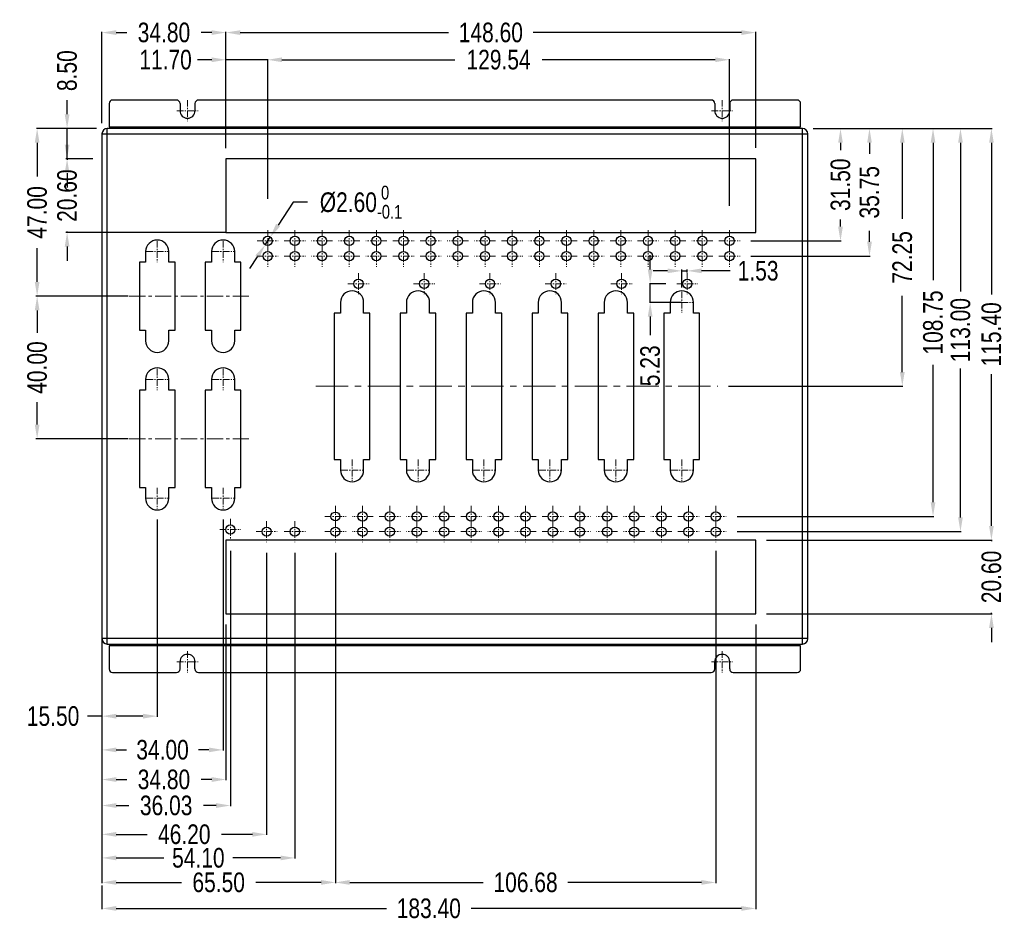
# Model space of a CAD drawing. Header units: inches. Extents: x 5032 to 6149, y 185 to 975.
# Tile 3 of 13: x 5261 to 5537, y 445 to 698. Entities that reach past the tile are written whole.
import ezdxf

# ---------------------------------------------------------------- set-up
doc = ezdxf.new("R2010")
doc.units = ezdxf.units.IN
doc.header["$LTSCALE"] = 1.21
doc.header["$MEASUREMENT"] = 0
doc.header["$PDMODE"] = 3
doc.header["$PDSIZE"] = 0.3125
doc.linetypes.add('CENTER', pattern=[0.6, 0.375, -0.075, 0.075, -0.075])
doc.layers.get('0').update_dxf_attribs({"linetype": 'CONTINUOUS'})
doc.layers.get('Defpoints').update_dxf_attribs({"linetype": 'CONTINUOUS'})
doc.styles.get("Standard").update_dxf_attribs({"font": 'txt', "width": 0.8})
doc.dimstyles.get("Standard").update_dxf_attribs({"dimtxt": 5.5, "dimasz": 4, "dimexe": 0.18, "dimexo": 3, "dimgap": 2, "dimtad": 0, "dimzin": 1, "dimdsep": 46, "dimtxsty": 'Standard', "dimcen": 0.09, "dimadec": 0, "dimazin": 0, "dimtp": 0.01, "dimtm": 0.01, "dimtfac": 1, "dimtmove": 0, "dimatfit": 3, "dimfxl": 1, "dimtfillclr": 256, "dimtolj": 1, "dimtzin": 4, "dimarcsym": 0})

# ---------------------------------------------------------------- blocks, each defined once
blk = doc.blocks.new('*D16')
at = {"color": 0, "lineweight": -2, "ltscale": 5}
for p, q in [((5284.35, 668.65), (5284.35, 694.24)), ((5288.35, 694.06), (5291.32, 694.06)), ((5315.15, 694.06), (5312.19, 694.06)), ((5319.15, 661.65), (5319.15, 694.24))]:
    blk.add_line(p, q, dxfattribs=at)
at = {"color": 0, "ltscale": 5}
for points in [[(5288.35, 694.72), (5288.35, 693.39), (5284.35, 694.06)], [(5315.15, 693.39), (5315.15, 694.72), (5319.15, 694.06)]]:
    blk.add_solid(points, dxfattribs=at)
at = {"layer": 'Defpoints', "color": 0}
for p in [(5319.15, 694.06), (5284.35, 665.65), (5319.15, 658.65)]:
    blk.add_point(p, dxfattribs=at)
at = {"color": 0, "ltscale": 5, "insert": (5301.75, 694.06), "char_height": 5.5, "attachment_point": 5}
blk.add_mtext('\\A1;34.80', dxfattribs=at)
blk = doc.blocks.new('*D17')
at = {"color": 0, "lineweight": -2, "ltscale": 5}
for p, q in [((5319.15, 661.79), (5319.15, 694.24)), ((5323.15, 694.06), (5381.55, 694.06)), ((5463.75, 694.06), (5405.35, 694.06)), ((5467.75, 661.79), (5467.75, 694.24))]:
    blk.add_line(p, q, dxfattribs=at)
at = {"color": 0, "ltscale": 5}
for points in [[(5323.15, 694.72), (5323.15, 693.39), (5319.15, 694.06)], [(5463.75, 693.39), (5463.75, 694.72), (5467.75, 694.06)]]:
    blk.add_solid(points, dxfattribs=at)
at = {"layer": 'Defpoints', "color": 0}
for p in [(5467.75, 694.06), (5319.15, 658.79), (5467.75, 658.79)]:
    blk.add_point(p, dxfattribs=at)
at = {"color": 0, "ltscale": 5, "insert": (5393.45, 694.06), "char_height": 5.5, "attachment_point": 5}
blk.add_mtext('\\A1;148.60', dxfattribs=at)
blk = doc.blocks.new('*D18')
at = {"color": 0, "lineweight": -2, "ltscale": 5}
for p, q in [((5438.14, 627.65), (5438.14, 631.65)), ((5442.58, 623.65), (5437.96, 623.65)), ((5438.14, 618.42), (5438.14, 623.65)), ((5446.99, 618.42), (5437.96, 618.42)), ((5438.14, 614.42), (5438.14, 609.24))]:
    blk.add_line(p, q, dxfattribs=at)
at = {"color": 0, "ltscale": 5}
for points in [[(5437.47, 627.65), (5438.81, 627.65), (5438.14, 623.65)], [(5438.81, 614.42), (5437.47, 614.42), (5438.14, 618.42)]]:
    blk.add_solid(points, dxfattribs=at)
at = {"layer": 'Defpoints', "color": 0}
for p in [(5438.14, 623.65), (5445.58, 623.65), (5449.99, 618.42)]:
    blk.add_point(p, dxfattribs=at)
at = {"color": 0, "lineweight": 5, "ltscale": 5, "insert": (5438.14, 600.64), "char_height": 5.5, "attachment_point": 5, "rotation": 90}
blk.add_mtext('\\A1;5.23', dxfattribs=at)
blk = doc.blocks.new('*D19')
at = {"color": 0, "lineweight": -2, "ltscale": 5}
for p, q in [((5443.02, 627.26), (5439.02, 627.26)), ((5447.02, 622.56), (5447.02, 627.66)), ((5447.02, 627.26), (5448.55, 627.26)), ((5448.55, 626.76), (5448.55, 627.66)), ((5456.55, 627.26), (5452.55, 627.26)), ((5460.55, 627.26), (5456.55, 627.26))]:
    blk.add_line(p, q, dxfattribs=at)
at = {"color": 0, "ltscale": 5}
for points in [[(5443.02, 626.6), (5443.02, 627.93), (5447.02, 627.26)], [(5452.55, 627.93), (5452.55, 626.6), (5448.55, 627.26)]]:
    blk.add_solid(points, dxfattribs=at)
at = {"layer": 'Defpoints', "color": 0}
for p in [(5448.55, 627.26), (5448.55, 626.62), (5447.02, 622.42)]:
    blk.add_point(p, dxfattribs=at)
at = {"color": 0, "ltscale": 5, "insert": (5468.42, 627.26), "char_height": 5.5, "attachment_point": 5}
blk.add_mtext('\\A1;1.53', dxfattribs=at)
blk = doc.blocks.new('*D20')
at = {"color": 0, "lineweight": -2, "ltscale": 5}
for p, q in [((5282.85, 667.15), (5266, 667.15)), ((5266.18, 663.15), (5266.18, 653.72)), ((5266.18, 624.16), (5266.18, 633.59)), ((5289, 620.16), (5266, 620.16))]:
    blk.add_line(p, q, dxfattribs=at)
at = {"color": 0, "ltscale": 5}
for points in [[(5266.84, 663.15), (5265.51, 663.15), (5266.18, 667.15)], [(5265.51, 624.16), (5266.84, 624.16), (5266.18, 620.16)]]:
    blk.add_solid(points, dxfattribs=at)
at = {"layer": 'Defpoints', "color": 0}
for p in [(5285.85, 667.15), (5266.18, 620.16), (5292, 620.16)]:
    blk.add_point(p, dxfattribs=at)
at = {"color": 0, "ltscale": 5, "insert": (5266.18, 643.65), "char_height": 5.5, "attachment_point": 5, "rotation": 90}
blk.add_mtext('\\A1;47.00', dxfattribs=at)
blk = doc.blocks.new('*D21')
at = {"color": 0, "lineweight": -2, "ltscale": 5}
for p, q in [((5291.73, 620.16), (5265.78, 620.16)), ((5266.18, 616.16), (5266.18, 609.85)), ((5266.18, 584.15), (5266.18, 590.45)), ((5291.73, 580.15), (5265.78, 580.15))]:
    blk.add_line(p, q, dxfattribs=at)
at = {"color": 0, "ltscale": 5}
for points in [[(5266.84, 616.16), (5265.51, 616.16), (5266.18, 620.16)], [(5265.51, 584.15), (5266.84, 584.15), (5266.18, 580.15)]]:
    blk.add_solid(points, dxfattribs=at)
at = {"layer": 'Defpoints', "color": 0}
for p in [(5291.87, 620.16), (5266.18, 580.15), (5291.87, 580.15)]:
    blk.add_point(p, dxfattribs=at)
at = {"color": 0, "ltscale": 5, "insert": (5266.18, 600.15), "char_height": 5.5, "attachment_point": 5, "rotation": 90}
blk.add_mtext('\\A1;40.00', dxfattribs=at)
blk = doc.blocks.new('*D22')
at = {"color": 0, "lineweight": -2, "ltscale": 5}
for p, q in [((5274.58, 662.65), (5274.58, 666.65)), ((5281.76, 658.65), (5274.18, 658.65)), ((5274.58, 658.65), (5274.58, 658.42)), ((5319.02, 638.05), (5274.18, 638.05)), ((5274.58, 638.05), (5274.58, 638.28)), ((5274.58, 634.05), (5274.58, 630.05))]:
    blk.add_line(p, q, dxfattribs=at)
at = {"color": 0, "ltscale": 5}
for points in [[(5273.91, 662.65), (5275.25, 662.65), (5274.58, 658.65)], [(5275.25, 634.05), (5273.91, 634.05), (5274.58, 638.05)]]:
    blk.add_solid(points, dxfattribs=at)
at = {"layer": 'Defpoints', "color": 0}
for p in [(5281.89, 658.65), (5274.58, 638.05), (5319.15, 638.05)]:
    blk.add_point(p, dxfattribs=at)
at = {"color": 0, "ltscale": 5, "insert": (5274.58, 648.35), "char_height": 5.5, "attachment_point": 5, "rotation": 90}
blk.add_mtext('\\A1;20.60', dxfattribs=at)
blk = doc.blocks.new('*D23')
at = {"color": 0, "lineweight": -2, "ltscale": 5}
for p, q in [((5483.85, 667.15), (5491.71, 667.15)), ((5491.53, 663.15), (5491.53, 661.1)), ((5491.53, 639.65), (5491.53, 641.7)), ((5466.36, 635.65), (5491.71, 635.65))]:
    blk.add_line(p, q, dxfattribs=at)
at = {"color": 0, "ltscale": 5}
for points in [[(5492.2, 663.15), (5490.87, 663.15), (5491.53, 667.15)], [(5490.87, 639.65), (5492.2, 639.65), (5491.53, 635.65)]]:
    blk.add_solid(points, dxfattribs=at)
at = {"layer": 'Defpoints', "color": 0}
for p in [(5480.85, 667.15), (5463.36, 635.65), (5491.53, 635.65)]:
    blk.add_point(p, dxfattribs=at)
at = {"color": 0, "ltscale": 5, "insert": (5491.53, 651.4), "char_height": 5.5, "attachment_point": 5, "rotation": 90}
blk.add_mtext('\\A1;31.50', dxfattribs=at)
blk = doc.blocks.new('*D24')
at = {"color": 0, "lineweight": -2, "ltscale": 5}
for p, q in [((5488.69, 667.15), (5499.84, 667.15)), ((5499.66, 663.15), (5499.66, 660.08)), ((5499.66, 635.4), (5499.66, 638.48)), ((5466.36, 631.4), (5499.84, 631.4))]:
    blk.add_line(p, q, dxfattribs=at)
at = {"color": 0, "ltscale": 5}
for points in [[(5500.33, 663.15), (5499, 663.15), (5499.66, 667.15)], [(5499, 635.4), (5500.33, 635.4), (5499.66, 631.4)]]:
    blk.add_solid(points, dxfattribs=at)
at = {"layer": 'Defpoints', "color": 0}
for p in [(5485.69, 667.15), (5499.66, 667.15), (5463.36, 631.4)]:
    blk.add_point(p, dxfattribs=at)
at = {"color": 0, "ltscale": 5, "insert": (5499.66, 649.28), "char_height": 5.5, "attachment_point": 5, "rotation": 90}
blk.add_mtext('\\A1;35.75', dxfattribs=at)
blk = doc.blocks.new('*D25')
at = {"color": 0, "lineweight": -2, "ltscale": 5}
for p, q in [((5274.58, 671.15), (5274.58, 675.15)), ((5278.76, 667.15), (5274.4, 667.15)), ((5274.58, 658.65), (5274.58, 667.15)), ((5278.76, 658.65), (5274.4, 658.65)), ((5274.58, 654.65), (5274.58, 650.65))]:
    blk.add_line(p, q, dxfattribs=at)
at = {"color": 0, "ltscale": 5}
for points in [[(5273.91, 671.15), (5275.25, 671.15), (5274.58, 667.15)], [(5275.25, 654.65), (5273.91, 654.65), (5274.58, 658.65)]]:
    blk.add_solid(points, dxfattribs=at)
at = {"layer": 'Defpoints', "color": 0}
for p in [(5274.58, 667.15), (5281.76, 667.15), (5281.76, 658.65)]:
    blk.add_point(p, dxfattribs=at)
at = {"color": 0, "ltscale": 5, "insert": (5274.58, 683.38), "char_height": 5.5, "attachment_point": 5, "rotation": 90}
blk.add_mtext('\\A1;8.50', dxfattribs=at)
blk = doc.blocks.new('*D26')
at = {"color": 0, "lineweight": -2, "ltscale": 5}
for p, q in [((5330.85, 647.45), (5330.85, 686.62)), ((5334.85, 686.44), (5383.36, 686.44)), ((5456.39, 686.44), (5407.89, 686.44)), ((5460.39, 645.53), (5460.39, 686.62))]:
    blk.add_line(p, q, dxfattribs=at)
at = {"color": 0, "ltscale": 5}
for points in [[(5334.85, 687.1), (5334.85, 685.77), (5330.85, 686.44)], [(5456.39, 685.77), (5456.39, 687.1), (5460.39, 686.44)]]:
    blk.add_solid(points, dxfattribs=at)
at = {"layer": 'Defpoints', "color": 0}
for p in [(5460.39, 686.44), (5330.85, 644.45), (5460.39, 642.53)]:
    blk.add_point(p, dxfattribs=at)
at = {"color": 0, "ltscale": 5, "insert": (5395.62, 686.44), "char_height": 5.5, "attachment_point": 5}
blk.add_mtext('\\A1;129.54', dxfattribs=at)
blk = doc.blocks.new('*D27')
at = {"color": 0, "lineweight": -2, "ltscale": 5}
for p, q in [((5489.46, 667.15), (5509.05, 667.15)), ((5508.87, 663.15), (5508.87, 641.83)), ((5508.87, 598.9), (5508.87, 620.23)), ((5460.14, 594.9), (5509.05, 594.9))]:
    blk.add_line(p, q, dxfattribs=at)
at = {"color": 0, "ltscale": 5}
for points in [[(5509.54, 663.15), (5508.2, 663.15), (5508.87, 667.15)], [(5508.2, 598.9), (5509.54, 598.9), (5508.87, 594.9)]]:
    blk.add_solid(points, dxfattribs=at)
at = {"layer": 'Defpoints', "color": 0}
for p in [(5486.46, 667.15), (5457.14, 594.9), (5508.87, 594.9)]:
    blk.add_point(p, dxfattribs=at)
at = {"color": 0, "ltscale": 5, "insert": (5508.87, 631.03), "char_height": 5.5, "attachment_point": 5, "rotation": 90}
blk.add_mtext('\\A1;72.25', dxfattribs=at)
blk = doc.blocks.new('*D28')
at = {"color": 0, "lineweight": -2, "ltscale": 5}
for p, q in [((5505.72, 667.15), (5517.67, 667.15)), ((5517.49, 663.15), (5517.49, 624.68)), ((5517.49, 562.4), (5517.49, 600.88)), ((5462.5, 558.4), (5517.67, 558.4))]:
    blk.add_line(p, q, dxfattribs=at)
at = {"color": 0, "ltscale": 5}
for points in [[(5518.15, 663.15), (5516.82, 663.15), (5517.49, 667.15)], [(5516.82, 562.4), (5518.15, 562.4), (5517.49, 558.4)]]:
    blk.add_solid(points, dxfattribs=at)
at = {"layer": 'Defpoints', "color": 0}
for p in [(5502.72, 667.15), (5459.5, 558.4), (5517.49, 558.4)]:
    blk.add_point(p, dxfattribs=at)
at = {"color": 0, "ltscale": 5, "insert": (5517.49, 612.78), "char_height": 5.5, "attachment_point": 5, "rotation": 90}
blk.add_mtext('\\A1;108.75', dxfattribs=at)
blk = doc.blocks.new('*D29')
at = {"color": 0, "lineweight": -2, "ltscale": 5}
for p, q in [((5508.64, 667.15), (5525.37, 667.15)), ((5525.19, 663.15), (5525.19, 621.45)), ((5525.19, 558.15), (5525.19, 599.85)), ((5462.5, 554.15), (5525.37, 554.15))]:
    blk.add_line(p, q, dxfattribs=at)
at = {"color": 0, "ltscale": 5}
for points in [[(5525.85, 663.15), (5524.52, 663.15), (5525.19, 667.15)], [(5524.52, 558.15), (5525.85, 558.15), (5525.19, 554.15)]]:
    blk.add_solid(points, dxfattribs=at)
at = {"layer": 'Defpoints', "color": 0}
for p in [(5505.64, 667.15), (5459.5, 554.15), (5525.19, 554.15)]:
    blk.add_point(p, dxfattribs=at)
at = {"color": 0, "ltscale": 5, "insert": (5525.19, 610.65), "char_height": 5.5, "attachment_point": 5, "rotation": 90}
blk.add_mtext('\\A1;113.00', dxfattribs=at)
blk = doc.blocks.new('*D30')
at = {"color": 0, "lineweight": -2, "ltscale": 5}
for p, q in [((5518.68, 667.15), (5534.05, 667.15)), ((5533.87, 663.15), (5533.87, 620.62)), ((5533.87, 555.75), (5533.87, 598.28)), ((5470.75, 551.75), (5534.05, 551.75))]:
    blk.add_line(p, q, dxfattribs=at)
at = {"color": 0, "ltscale": 5}
for points in [[(5534.54, 663.15), (5533.21, 663.15), (5533.87, 667.15)], [(5533.21, 555.75), (5534.54, 555.75), (5533.87, 551.75)]]:
    blk.add_solid(points, dxfattribs=at)
at = {"layer": 'Defpoints', "color": 0}
for p in [(5515.68, 667.15), (5467.75, 551.75), (5533.87, 551.75)]:
    blk.add_point(p, dxfattribs=at)
at = {"color": 0, "ltscale": 5, "insert": (5533.87, 609.45), "char_height": 5.5, "attachment_point": 5, "rotation": 90}
blk.add_mtext('\\A1;115.40', dxfattribs=at)
blk = doc.blocks.new('*D31')
at = {"color": 0, "lineweight": -2, "ltscale": 5}
for p, q in [((5533.87, 555.75), (5533.87, 559.75)), ((5470.75, 551.75), (5534.05, 551.75)), ((5533.87, 551.75), (5533.87, 551.52)), ((5470.75, 531.15), (5534.05, 531.15)), ((5533.87, 531.15), (5533.87, 531.38)), ((5533.87, 527.15), (5533.87, 523.15))]:
    blk.add_line(p, q, dxfattribs=at)
at = {"color": 0, "ltscale": 5}
for points in [[(5533.21, 555.75), (5534.54, 555.75), (5533.87, 551.75)], [(5534.54, 527.15), (5533.21, 527.15), (5533.87, 531.15)]]:
    blk.add_solid(points, dxfattribs=at)
at = {"layer": 'Defpoints', "color": 0}
for p in [(5467.75, 551.75), (5467.75, 531.15), (5533.87, 531.15)]:
    blk.add_point(p, dxfattribs=at)
at = {"color": 0, "ltscale": 5, "insert": (5533.87, 541.45), "char_height": 5.5, "attachment_point": 5, "rotation": 90}
blk.add_mtext('\\A1;20.60', dxfattribs=at)
blk = doc.blocks.new('*D32')
at = {"color": 0, "lineweight": -2, "ltscale": 5}
for p, q in [((5315.15, 686.44), (5311.15, 686.44)), ((5319.15, 681.01), (5319.15, 686.62)), ((5330.85, 686.44), (5319.15, 686.44)), ((5330.85, 680.2), (5330.85, 686.62)), ((5334.85, 686.44), (5338.85, 686.44))]:
    blk.add_line(p, q, dxfattribs=at)
at = {"color": 0, "ltscale": 5}
for points in [[(5315.15, 685.77), (5315.15, 687.1), (5319.15, 686.44)], [(5334.85, 687.1), (5334.85, 685.77), (5330.85, 686.44)]]:
    blk.add_solid(points, dxfattribs=at)
at = {"layer": 'Defpoints', "color": 0}
for p in [(5319.15, 686.44), (5319.15, 678.01), (5330.85, 677.2)]:
    blk.add_point(p, dxfattribs=at)
at = {"color": 0, "ltscale": 5, "insert": (5302.19, 686.44), "char_height": 5.5, "attachment_point": 5}
blk.add_mtext('\\A1;11.70', dxfattribs=at)
blk = doc.blocks.new('*D33')
at = {"color": 0, "lineweight": -2, "ltscale": 5}
for p, q in [((5299.85, 557.52), (5299.85, 502.24)), ((5284.35, 527.09), (5284.35, 502.24)), ((5284.35, 502.42), (5280.35, 502.42)), ((5295.85, 502.42), (5288.35, 502.42))]:
    blk.add_line(p, q, dxfattribs=at)
at = {"color": 0, "ltscale": 5}
for points in [[(5288.35, 503.09), (5288.35, 501.75), (5284.35, 502.42)], [(5295.85, 501.75), (5295.85, 503.09), (5299.85, 502.42)]]:
    blk.add_solid(points, dxfattribs=at)
at = {"layer": 'Defpoints', "color": 0}
for p in [(5299.85, 560.52), (5284.35, 530.09), (5284.35, 502.42)]:
    blk.add_point(p, dxfattribs=at)
at = {"color": 0, "ltscale": 5, "insert": (5270.65, 502.42), "char_height": 5.5, "attachment_point": 5}
blk.add_mtext('\\A1;15.50', dxfattribs=at)
blk = doc.blocks.new('*D34')
at = {"color": 0, "lineweight": -2, "ltscale": 5}
for p, q in [((5318.35, 557.52), (5318.35, 492.79)), ((5284.35, 541.56), (5284.35, 492.79)), ((5288.35, 492.97), (5291.29, 492.97)), ((5314.35, 492.97), (5311.42, 492.97))]:
    blk.add_line(p, q, dxfattribs=at)
at = {"color": 0, "ltscale": 5}
for points in [[(5288.35, 493.63), (5288.35, 492.3), (5284.35, 492.97)], [(5314.35, 492.3), (5314.35, 493.63), (5318.35, 492.97)]]:
    blk.add_solid(points, dxfattribs=at)
at = {"layer": 'Defpoints', "color": 0}
for p in [(5318.35, 560.52), (5284.35, 544.56), (5284.35, 492.97)]:
    blk.add_point(p, dxfattribs=at)
at = {"color": 0, "ltscale": 5, "insert": (5301.35, 492.97), "char_height": 5.5, "attachment_point": 5}
blk.add_mtext('\\A1;34.00', dxfattribs=at)
blk = doc.blocks.new('*D35')
at = {"color": 0, "lineweight": -2, "ltscale": 5}
for p, q in [((5319.15, 528.15), (5319.15, 484.48)), ((5284.35, 511.67), (5284.35, 484.48)), ((5288.35, 484.66), (5291.32, 484.66)), ((5315.15, 484.66), (5312.19, 484.66))]:
    blk.add_line(p, q, dxfattribs=at)
at = {"color": 0, "ltscale": 5}
for points in [[(5288.35, 485.33), (5288.35, 483.99), (5284.35, 484.66)], [(5315.15, 483.99), (5315.15, 485.33), (5319.15, 484.66)]]:
    blk.add_solid(points, dxfattribs=at)
at = {"layer": 'Defpoints', "color": 0}
for p in [(5319.15, 531.15), (5284.35, 514.67), (5284.35, 484.66)]:
    blk.add_point(p, dxfattribs=at)
at = {"color": 0, "ltscale": 5, "insert": (5301.75, 484.66), "char_height": 5.5, "attachment_point": 5}
blk.add_mtext('\\A1;34.80', dxfattribs=at)
blk = doc.blocks.new('*D36')
at = {"color": 0, "lineweight": -2, "ltscale": 5}
for p, q in [((5320.38, 548.77), (5320.38, 477.19)), ((5284.35, 491.29), (5284.35, 477.19)), ((5288.35, 477.37), (5291.93, 477.37)), ((5316.38, 477.37), (5312.8, 477.37))]:
    blk.add_line(p, q, dxfattribs=at)
at = {"color": 0, "ltscale": 5}
for points in [[(5288.35, 478.04), (5288.35, 476.7), (5284.35, 477.37)], [(5316.38, 476.7), (5316.38, 478.04), (5320.38, 477.37)]]:
    blk.add_solid(points, dxfattribs=at)
at = {"layer": 'Defpoints', "color": 0}
for p in [(5320.38, 551.77), (5284.35, 494.29), (5284.35, 477.37)]:
    blk.add_point(p, dxfattribs=at)
at = {"color": 0, "ltscale": 5, "insert": (5302.37, 477.37), "char_height": 5.5, "attachment_point": 5}
blk.add_mtext('\\A1;36.03', dxfattribs=at)
blk = doc.blocks.new('*D37')
at = {"color": 0, "lineweight": -2, "ltscale": 5}
for p, q in [((5330.55, 548.18), (5330.55, 469.11)), ((5284.35, 473.97), (5284.35, 469.11)), ((5288.35, 469.29), (5297.02, 469.29)), ((5326.55, 469.29), (5317.89, 469.29))]:
    blk.add_line(p, q, dxfattribs=at)
at = {"color": 0, "ltscale": 5}
for points in [[(5288.35, 469.95), (5288.35, 468.62), (5284.35, 469.29)], [(5326.55, 468.62), (5326.55, 469.95), (5330.55, 469.29)]]:
    blk.add_solid(points, dxfattribs=at)
at = {"layer": 'Defpoints', "color": 0}
for p in [(5330.55, 551.18), (5284.35, 476.97), (5330.55, 469.29)]:
    blk.add_point(p, dxfattribs=at)
at = {"color": 0, "ltscale": 5, "insert": (5307.45, 469.29), "char_height": 5.5, "attachment_point": 5}
blk.add_mtext('\\A1;46.20', dxfattribs=at)
blk = doc.blocks.new('*D38')
at = {"color": 0, "lineweight": -2, "ltscale": 5}
for p, q in [((5338.45, 548.18), (5338.45, 462.5)), ((5284.35, 484.92), (5284.35, 462.5)), ((5288.35, 462.68), (5301.7, 462.68)), ((5334.45, 462.68), (5321.1, 462.68))]:
    blk.add_line(p, q, dxfattribs=at)
at = {"color": 0, "ltscale": 5}
for points in [[(5288.35, 463.35), (5288.35, 462.01), (5284.35, 462.68)], [(5334.45, 462.01), (5334.45, 463.35), (5338.45, 462.68)]]:
    blk.add_solid(points, dxfattribs=at)
at = {"layer": 'Defpoints', "color": 0}
for p in [(5338.45, 551.18), (5284.35, 487.92), (5284.35, 462.68)]:
    blk.add_point(p, dxfattribs=at)
at = {"color": 0, "ltscale": 5, "insert": (5311.4, 462.68), "char_height": 5.5, "attachment_point": 5}
blk.add_mtext('\\A1;54.10', dxfattribs=at)
blk = doc.blocks.new('*D39')
at = {"color": 0, "lineweight": -2, "ltscale": 5}
for p, q in [((5349.85, 548.18), (5349.85, 455.63)), ((5284.35, 469.86), (5284.35, 455.63)), ((5288.35, 455.81), (5306.67, 455.81)), ((5345.85, 455.81), (5327.54, 455.81))]:
    blk.add_line(p, q, dxfattribs=at)
at = {"color": 0, "ltscale": 5}
for points in [[(5288.35, 456.48), (5288.35, 455.14), (5284.35, 455.81)], [(5345.85, 455.14), (5345.85, 456.48), (5349.85, 455.81)]]:
    blk.add_solid(points, dxfattribs=at)
at = {"layer": 'Defpoints', "color": 0}
for p in [(5349.85, 551.18), (5284.35, 472.86), (5284.35, 455.81)]:
    blk.add_point(p, dxfattribs=at)
at = {"color": 0, "ltscale": 5, "insert": (5317.1, 455.81), "char_height": 5.5, "attachment_point": 5}
blk.add_mtext('\\A1;65.50', dxfattribs=at)
blk = doc.blocks.new('*D40')
at = {"color": 0, "lineweight": -2, "ltscale": 5}
for p, q in [((5349.85, 548.18), (5349.85, 455.63)), ((5456.53, 548.75), (5456.53, 455.63)), ((5353.85, 455.81), (5391.29, 455.81)), ((5452.53, 455.81), (5415.09, 455.81))]:
    blk.add_line(p, q, dxfattribs=at)
at = {"color": 0, "ltscale": 5}
for points in [[(5353.85, 456.48), (5353.85, 455.14), (5349.85, 455.81)], [(5452.53, 455.14), (5452.53, 456.48), (5456.53, 455.81)]]:
    blk.add_solid(points, dxfattribs=at)
at = {"layer": 'Defpoints', "color": 0}
for p in [(5349.85, 551.18), (5456.53, 551.75), (5456.53, 455.81)]:
    blk.add_point(p, dxfattribs=at)
at = {"color": 0, "ltscale": 5, "insert": (5403.19, 455.81), "char_height": 5.5, "attachment_point": 5}
blk.add_mtext('\\A1;106.68', dxfattribs=at)
blk = doc.blocks.new('*D41')
at = {"color": 0, "lineweight": -2, "ltscale": 5}
for p, q in [((5467.75, 528.15), (5467.75, 448.34)), ((5284.35, 454.91), (5284.35, 448.34)), ((5288.35, 448.52), (5364.15, 448.52)), ((5463.75, 448.52), (5387.95, 448.52))]:
    blk.add_line(p, q, dxfattribs=at)
at = {"color": 0, "ltscale": 5}
for points in [[(5288.35, 449.19), (5288.35, 447.86), (5284.35, 448.52)], [(5463.75, 447.86), (5463.75, 449.19), (5467.75, 448.52)]]:
    blk.add_solid(points, dxfattribs=at)
at = {"layer": 'Defpoints', "color": 0}
for p in [(5467.75, 531.15), (5284.35, 457.91), (5467.75, 448.52)]:
    blk.add_point(p, dxfattribs=at)
at = {"color": 0, "ltscale": 5, "insert": (5376.05, 448.52), "char_height": 5.5, "attachment_point": 5}
blk.add_mtext('\\A1;183.40', dxfattribs=at)
blk = doc.blocks.new('*D42')
at = {"color": 0, "lineweight": -2, "ltscale": 5}
for p, q in [((5338.01, 646.51), (5333.77, 640.08)), ((5342.01, 646.51), (5338.01, 646.51)), ((5330.14, 634.57), (5331.57, 636.74)), ((5327.94, 631.23), (5325.74, 627.89))]:
    blk.add_line(p, q, dxfattribs=at)
at = {"color": 0, "ltscale": 5}
for points in [[(5333.21, 640.44), (5334.33, 639.71), (5331.57, 636.74)], [(5328.49, 630.86), (5327.38, 631.59), (5330.14, 634.57)]]:
    blk.add_solid(points, dxfattribs=at)
at = {"layer": 'Defpoints', "color": 0}
for p in [(5331.57, 636.74), (5330.14, 634.57)]:
    blk.add_point(p, dxfattribs=at)
at = {"color": 0, "ltscale": 5, "insert": (5357.03, 646.51), "char_height": 5.5, "attachment_point": 5}
blk.add_mtext('\\A1;%%c2.60{\\H0.7x;\\S 0^ -0.1;}', dxfattribs=at)

msp = doc.modelspace()

# ---------------------------------------------------------------- linework, layer by layer
at = {"color": 7, "linetype": 'Continuous'}
for p, q in [((5286.354, 674.151), (5286.354, 667.651)), ((5305.254, 675.151), (5287.354, 675.151)), ((5306.254, 674.151), (5306.254, 672.151)), ((5310.454, 674.151), (5310.454, 672.151)), ((5455.254, 675.151), (5311.454, 675.151)), ((5456.254, 674.151), (5456.254, 672.151)), ((5460.454, 674.151), (5460.454, 672.151)), ((5479.354, 675.151), (5461.454, 675.151)), ((5480.354, 667.651), (5480.354, 674.151)), ((5284.354, 665.651), (5284.354, 524.151)), ((5284.354, 665.651), (5482.354, 665.651)), ((5285.854, 522.651), (5285.854, 667.151)), ((5480.854, 667.151), (5285.854, 667.151)), ((5286.354, 667.651), (5480.354, 667.651)), ((5288.354, 667.151), (5288.354, 667.651)), ((5478.354, 667.651), (5478.354, 667.151)), ((5480.854, 522.651), (5480.854, 667.151)), ((5482.354, 524.151), (5482.354, 665.651)), ((5319.154, 658.651), (5319.154, 638.051)), ((5467.754, 658.651), (5319.154, 658.651)), ((5467.754, 638.051), (5467.754, 658.651)), ((5319.154, 638.051), (5467.754, 638.051)), ((5296.604, 632.651), (5296.604, 629.651)), ((5303.104, 629.651), (5303.104, 632.651)), ((5315.104, 632.651), (5315.104, 629.651)), ((5321.604, 629.651), (5321.604, 632.651)), ((5294.854, 629.651), (5294.854, 610.661)), ((5296.604, 629.651), (5294.854, 629.651)), ((5304.854, 629.651), (5303.104, 629.651)), ((5304.854, 610.661), (5304.854, 629.651)), ((5313.354, 629.651), (5313.354, 610.661)), ((5315.104, 629.651), (5313.354, 629.651)), ((5323.354, 629.651), (5321.604, 629.651)), ((5323.354, 610.661), (5323.354, 629.651)), ((5351.269, 618.421), (5351.269, 615.421)), ((5357.769, 615.421), (5357.769, 618.421)), ((5369.769, 618.421), (5369.769, 615.421)), ((5376.269, 615.421), (5376.269, 618.421)), ((5388.269, 618.421), (5388.269, 615.421)), ((5394.769, 615.421), (5394.769, 618.421)), ((5406.769, 618.421), (5406.769, 615.421)), ((5413.269, 615.421), (5413.269, 618.421)), ((5425.269, 618.421), (5425.269, 615.421)), ((5431.769, 615.421), (5431.769, 618.421)), ((5443.769, 618.421), (5443.769, 615.421)), ((5450.269, 615.421), (5450.269, 618.421)), ((5349.519, 615.421), (5349.519, 574.381)), ((5351.269, 615.421), (5349.519, 615.421)), ((5359.519, 615.421), (5357.769, 615.421)), ((5359.519, 574.381), (5359.519, 615.421)), ((5368.019, 615.421), (5368.019, 574.381)), ((5369.769, 615.421), (5368.019, 615.421)), ((5378.019, 615.421), (5376.269, 615.421)), ((5378.019, 574.381), (5378.019, 615.421)), ((5386.519, 615.421), (5386.519, 574.381)), ((5388.269, 615.421), (5386.519, 615.421)), ((5396.519, 615.421), (5394.769, 615.421)), ((5396.519, 574.381), (5396.519, 615.421)), ((5405.019, 615.421), (5405.019, 574.381)), ((5406.769, 615.421), (5405.019, 615.421)), ((5415.019, 615.421), (5413.269, 615.421)), ((5415.019, 574.381), (5415.019, 615.421)), ((5425.269, 615.421), (5423.519, 615.421)), ((5423.519, 615.421), (5423.519, 574.381)), ((5433.519, 615.421), (5431.769, 615.421)), ((5433.519, 574.381), (5433.519, 615.421)), ((5443.769, 615.421), (5442.019, 615.421)), ((5442.019, 615.421), (5442.019, 574.381)), ((5452.019, 615.421), (5450.269, 615.421)), ((5452.019, 574.381), (5452.019, 615.421)), ((5294.854, 610.661), (5296.604, 610.661)), ((5296.604, 610.661), (5296.604, 607.661)), ((5303.104, 607.661), (5303.104, 610.661)), ((5303.104, 610.661), (5304.854, 610.661)), ((5313.354, 610.661), (5315.104, 610.661)), ((5315.104, 610.661), (5315.104, 607.661)), ((5321.604, 607.661), (5321.604, 610.661)), ((5321.604, 610.661), (5323.354, 610.661)), ((5296.604, 596.811), (5296.604, 593.811)), ((5303.104, 593.811), (5303.104, 596.811)), ((5315.104, 596.811), (5315.104, 593.811)), ((5321.604, 593.811), (5321.604, 596.811)), ((5294.854, 593.811), (5294.854, 566.491)), ((5296.604, 593.811), (5294.854, 593.811)), ((5304.854, 593.811), (5303.104, 593.811)), ((5304.854, 566.491), (5304.854, 593.811)), ((5313.354, 593.811), (5313.354, 566.491)), ((5315.104, 593.811), (5313.354, 593.811)), ((5323.354, 593.811), (5321.604, 593.811)), ((5323.354, 566.491), (5323.354, 593.811)), ((5349.519, 574.381), (5351.269, 574.381)), ((5351.269, 574.381), (5351.269, 571.381)), ((5357.769, 571.381), (5357.769, 574.381)), ((5357.769, 574.381), (5359.519, 574.381)), ((5368.019, 574.381), (5369.769, 574.381)), ((5369.769, 574.381), (5369.769, 571.381)), ((5376.269, 574.381), (5378.019, 574.381)), ((5376.269, 571.381), (5376.269, 574.381)), ((5386.519, 574.381), (5388.269, 574.381)), ((5388.269, 574.381), (5388.269, 571.381)), ((5394.769, 574.381), (5396.519, 574.381)), ((5394.769, 571.381), (5394.769, 574.381)), ((5405.019, 574.381), (5406.769, 574.381)), ((5406.769, 574.381), (5406.769, 571.381)), ((5413.269, 574.381), (5415.019, 574.381)), ((5413.269, 571.381), (5413.269, 574.381)), ((5423.519, 574.381), (5425.269, 574.381)), ((5425.269, 574.381), (5425.269, 571.381)), ((5431.769, 574.381), (5433.519, 574.381)), ((5431.769, 571.381), (5431.769, 574.381)), ((5442.019, 574.381), (5443.769, 574.381)), ((5443.769, 574.381), (5443.769, 571.381)), ((5450.269, 574.381), (5452.019, 574.381)), ((5450.269, 571.381), (5450.269, 574.381)), ((5294.854, 566.491), (5296.604, 566.491)), ((5296.604, 566.491), (5296.604, 563.491)), ((5303.104, 563.491), (5303.104, 566.491)), ((5303.104, 566.491), (5304.854, 566.491)), ((5313.354, 566.491), (5315.104, 566.491)), ((5315.104, 566.491), (5315.104, 563.491)), ((5321.604, 563.491), (5321.604, 566.491)), ((5321.604, 566.491), (5323.354, 566.491)), ((5319.154, 551.751), (5319.154, 531.151)), ((5467.754, 551.751), (5319.154, 551.751)), ((5467.754, 531.151), (5467.754, 551.751)), ((5319.154, 531.151), (5467.754, 531.151)), ((5482.354, 524.151), (5284.354, 524.151)), ((5285.854, 522.651), (5480.854, 522.651)), ((5286.354, 522.151), (5286.354, 515.651)), ((5480.354, 522.151), (5286.354, 522.151)), ((5288.354, 522.151), (5288.354, 522.651)), ((5478.354, 522.651), (5478.354, 522.151)), ((5480.354, 515.651), (5480.354, 522.151)), ((5306.254, 515.651), (5306.254, 517.651)), ((5310.454, 515.651), (5310.454, 517.651)), ((5456.254, 515.651), (5456.254, 517.651)), ((5460.454, 515.651), (5460.454, 517.651)), ((5287.354, 514.651), (5305.254, 514.651)), ((5311.454, 514.651), (5455.254, 514.651)), ((5461.454, 514.651), (5479.354, 514.651))]:
    msp.add_line(p, q, dxfattribs=at)
at = {"color": 1, "linetype": 'CENTER', "lineweight": 5, "ltscale": 4}
for p, q in [((5308.354, 675.121), (5308.354, 669.181)), ((5458.354, 675.121), (5458.354, 669.181)), ((5305.384, 672.151), (5311.324, 672.151)), ((5455.384, 672.151), (5461.324, 672.151)), ((5330.854, 638.621), (5330.854, 632.681)), ((5338.474, 638.621), (5338.474, 632.681)), ((5346.094, 638.621), (5346.094, 632.681)), ((5353.714, 638.621), (5353.714, 632.681)), ((5361.334, 638.621), (5361.334, 632.681)), ((5368.954, 638.621), (5368.954, 632.681)), ((5376.574, 638.621), (5376.574, 632.681)), ((5384.194, 638.621), (5384.194, 632.681)), ((5391.814, 638.621), (5391.814, 632.681)), ((5399.434, 638.621), (5399.434, 632.681)), ((5407.054, 638.621), (5407.054, 632.681)), ((5414.674, 638.621), (5414.674, 632.681)), ((5422.294, 638.621), (5422.294, 632.681)), ((5429.914, 638.621), (5429.914, 632.681)), ((5437.534, 638.621), (5437.534, 632.681)), ((5445.154, 638.621), (5445.154, 632.681)), ((5452.774, 638.621), (5452.774, 632.681)), ((5460.394, 638.621), (5460.394, 632.681)), ((5299.854, 635.621), (5299.854, 629.681)), ((5318.354, 635.621), (5318.354, 629.681)), ((5327.884, 635.651), (5333.824, 635.651)), ((5335.504, 635.651), (5341.444, 635.651)), ((5349.064, 635.651), (5343.124, 635.651)), ((5356.684, 635.651), (5350.744, 635.651)), ((5364.304, 635.651), (5358.364, 635.651)), ((5365.984, 635.651), (5371.924, 635.651)), ((5373.604, 635.651), (5379.544, 635.651)), ((5387.164, 635.651), (5381.224, 635.651)), ((5394.784, 635.651), (5388.844, 635.651)), ((5396.464, 635.651), (5402.404, 635.651)), ((5410.024, 635.651), (5404.084, 635.651)), ((5417.644, 635.651), (5411.704, 635.651)), ((5419.324, 635.651), (5425.264, 635.651)), ((5426.944, 635.651), (5432.884, 635.651)), ((5434.564, 635.651), (5440.504, 635.651)), ((5448.124, 635.651), (5442.184, 635.651)), ((5455.744, 635.651), (5449.804, 635.651)), ((5457.424, 635.651), (5463.364, 635.651)), ((5296.884, 632.651), (5302.824, 632.651)), ((5315.384, 632.651), (5321.324, 632.651)), ((5330.854, 634.371), (5330.854, 628.431)), ((5338.474, 634.371), (5338.474, 628.431)), ((5346.094, 634.371), (5346.094, 628.431)), ((5353.714, 634.371), (5353.714, 628.431)), ((5361.334, 634.371), (5361.334, 628.431)), ((5368.954, 634.371), (5368.954, 628.431)), ((5376.574, 634.371), (5376.574, 628.431)), ((5384.194, 634.371), (5384.194, 628.431)), ((5391.814, 634.371), (5391.814, 628.431)), ((5399.434, 634.371), (5399.434, 628.431)), ((5407.054, 634.371), (5407.054, 628.431)), ((5414.674, 634.371), (5414.674, 628.431)), ((5422.294, 634.371), (5422.294, 628.431)), ((5429.914, 634.371), (5429.914, 628.431)), ((5437.534, 634.371), (5437.534, 628.431)), ((5445.154, 634.371), (5445.154, 628.431)), ((5452.774, 634.371), (5452.774, 628.431)), ((5460.394, 634.371), (5460.394, 628.431)), ((5327.884, 631.401), (5333.824, 631.401)), ((5335.504, 631.401), (5341.444, 631.401)), ((5349.064, 631.401), (5343.124, 631.401)), ((5356.684, 631.401), (5350.744, 631.401)), ((5364.304, 631.401), (5358.364, 631.401)), ((5365.984, 631.401), (5371.924, 631.401)), ((5373.604, 631.401), (5379.544, 631.401)), ((5387.164, 631.401), (5381.224, 631.401)), ((5394.784, 631.401), (5388.844, 631.401)), ((5396.464, 631.401), (5402.404, 631.401)), ((5410.024, 631.401), (5404.084, 631.401)), ((5417.644, 631.401), (5411.704, 631.401)), ((5419.324, 631.401), (5425.264, 631.401)), ((5426.944, 631.401), (5432.884, 631.401)), ((5434.564, 631.401), (5440.504, 631.401)), ((5448.124, 631.401), (5442.184, 631.401)), ((5455.744, 631.401), (5449.804, 631.401)), ((5457.424, 631.401), (5463.364, 631.401)), ((5356.304, 626.621), (5356.304, 620.681)), ((5374.754, 626.621), (5374.754, 620.681)), ((5393.204, 626.621), (5393.204, 620.681)), ((5411.654, 626.621), (5411.654, 620.681)), ((5430.104, 626.621), (5430.104, 620.681)), ((5448.554, 626.621), (5448.554, 620.681)), ((5353.334, 623.651), (5359.274, 623.651)), ((5371.784, 623.651), (5377.724, 623.651)), ((5390.234, 623.651), (5396.174, 623.651)), ((5408.684, 623.651), (5414.624, 623.651)), ((5427.134, 623.651), (5433.074, 623.651)), ((5445.584, 623.651), (5451.524, 623.651)), ((5447.019, 621.391), (5447.019, 615.451)), ((5444.049, 618.421), (5449.989, 618.421)), ((5299.854, 599.781), (5299.854, 593.841)), ((5318.354, 599.781), (5318.354, 593.841)), ((5296.884, 596.811), (5302.824, 596.811)), ((5315.384, 596.811), (5321.324, 596.811)), ((5354.519, 574.351), (5354.519, 568.411)), ((5373.019, 574.351), (5373.019, 568.411)), ((5391.519, 574.351), (5391.519, 568.411)), ((5410.019, 574.351), (5410.019, 568.411)), ((5428.519, 574.351), (5428.519, 568.411)), ((5447.019, 574.351), (5447.019, 568.411)), ((5351.549, 571.381), (5357.489, 571.381)), ((5370.049, 571.381), (5375.989, 571.381)), ((5388.549, 571.381), (5394.489, 571.381)), ((5407.049, 571.381), (5412.989, 571.381)), ((5425.549, 571.381), (5431.489, 571.381)), ((5444.049, 571.381), (5449.989, 571.381)), ((5299.854, 566.461), (5299.854, 560.521)), ((5318.354, 566.461), (5318.354, 560.521)), ((5296.884, 563.491), (5302.824, 563.491)), ((5315.384, 563.491), (5321.324, 563.491)), ((5349.854, 561.371), (5349.854, 555.431)), ((5357.474, 561.371), (5357.474, 555.431)), ((5365.094, 561.371), (5365.094, 555.431)), ((5372.714, 561.371), (5372.714, 555.431)), ((5380.334, 561.371), (5380.334, 555.431)), ((5387.954, 561.371), (5387.954, 555.431)), ((5395.574, 561.371), (5395.574, 555.431)), ((5403.194, 561.371), (5403.194, 555.431)), ((5410.814, 561.371), (5410.814, 555.431)), ((5418.434, 561.371), (5418.434, 555.431)), ((5426.054, 561.371), (5426.054, 555.431)), ((5433.674, 561.371), (5433.674, 555.431)), ((5441.294, 561.371), (5441.294, 555.431)), ((5448.914, 561.371), (5448.914, 555.431)), ((5456.534, 561.371), (5456.534, 555.431)), ((5346.884, 558.401), (5352.824, 558.401)), ((5360.444, 558.401), (5354.504, 558.401)), ((5362.124, 558.401), (5368.064, 558.401)), ((5375.684, 558.401), (5369.744, 558.401)), ((5383.304, 558.401), (5377.364, 558.401)), ((5384.984, 558.401), (5390.924, 558.401)), ((5398.544, 558.401), (5392.604, 558.401)), ((5406.164, 558.401), (5400.224, 558.401)), ((5407.844, 558.401), (5413.784, 558.401)), ((5415.464, 558.401), (5421.404, 558.401)), ((5429.024, 558.401), (5423.084, 558.401)), ((5436.644, 558.401), (5430.704, 558.401)), ((5444.264, 558.401), (5438.324, 558.401)), ((5445.944, 558.401), (5451.884, 558.401)), ((5453.564, 558.401), (5459.504, 558.401)), ((5320.379, 557.71), (5320.379, 551.77)), ((5330.554, 557.121), (5330.554, 551.181)), ((5338.454, 557.121), (5338.454, 551.181)), ((5349.854, 557.121), (5349.854, 551.181)), ((5357.474, 557.121), (5357.474, 551.181)), ((5365.094, 557.121), (5365.094, 551.181)), ((5372.714, 557.121), (5372.714, 551.181)), ((5380.334, 557.121), (5380.334, 551.181)), ((5387.954, 557.121), (5387.954, 551.181)), ((5395.574, 557.121), (5395.574, 551.181)), ((5403.194, 557.121), (5403.194, 551.181)), ((5410.814, 557.121), (5410.814, 551.181)), ((5418.434, 557.121), (5418.434, 551.181)), ((5426.054, 557.121), (5426.054, 551.181)), ((5433.674, 557.121), (5433.674, 551.181)), ((5441.294, 557.121), (5441.294, 551.181)), ((5448.914, 557.121), (5448.914, 551.181)), ((5456.534, 557.121), (5456.534, 551.181)), ((5317.409, 554.74), (5323.349, 554.74)), ((5327.584, 554.151), (5333.524, 554.151)), ((5335.484, 554.151), (5341.424, 554.151)), ((5346.884, 554.151), (5352.824, 554.151)), ((5360.444, 554.151), (5354.504, 554.151)), ((5362.124, 554.151), (5368.064, 554.151)), ((5375.684, 554.151), (5369.744, 554.151)), ((5383.304, 554.151), (5377.364, 554.151)), ((5384.984, 554.151), (5390.924, 554.151)), ((5398.544, 554.151), (5392.604, 554.151)), ((5406.164, 554.151), (5400.224, 554.151)), ((5407.844, 554.151), (5413.784, 554.151)), ((5415.464, 554.151), (5421.404, 554.151)), ((5429.024, 554.151), (5423.084, 554.151)), ((5436.644, 554.151), (5430.704, 554.151)), ((5444.264, 554.151), (5438.324, 554.151)), ((5445.944, 554.151), (5451.884, 554.151)), ((5453.564, 554.151), (5459.504, 554.151)), ((5308.354, 520.621), (5308.354, 514.681)), ((5458.354, 520.621), (5458.354, 514.681)), ((5305.384, 517.651), (5311.324, 517.651)), ((5455.384, 517.651), (5461.324, 517.651))]:
    msp.add_line(p, q, dxfattribs=at)
at = {"color": 1, "linetype": 'CENTER', "lineweight": 5, "ltscale": 10}
for p, q in [((5292.004, 620.156), (5326.204, 620.166)), ((5292.004, 580.151), (5326.204, 580.151))]:
    msp.add_line(p, q, dxfattribs=at)
at = {"color": 1, "linetype": 'CENTER', "lineweight": 5, "ltscale": 20}
msp.add_line((5344.394, 594.901), (5457.144, 594.901), dxfattribs=at)
at = {"color": 7, "linetype": 'Continuous'}
for centre, radius in [((5330.854, 635.651), 1.3), ((5338.474, 635.651), 1.3), ((5346.094, 635.651), 1.3), ((5353.714, 635.651), 1.3), ((5361.334, 635.651), 1.3), ((5368.954, 635.651), 1.3), ((5376.574, 635.651), 1.3), ((5384.194, 635.651), 1.3), ((5391.814, 635.651), 1.3), ((5399.434, 635.651), 1.3), ((5407.054, 635.651), 1.3), ((5414.674, 635.651), 1.3), ((5422.294, 635.651), 1.3), ((5429.914, 635.651), 1.3), ((5437.534, 635.651), 1.3), ((5445.154, 635.651), 1.3), ((5452.774, 635.651), 1.3), ((5460.394, 635.651), 1.3), ((5330.854, 631.401), 1.3), ((5338.474, 631.401), 1.3), ((5346.094, 631.401), 1.3), ((5353.714, 631.401), 1.3), ((5361.334, 631.401), 1.3), ((5368.954, 631.401), 1.3), ((5376.574, 631.401), 1.3), ((5384.194, 631.401), 1.3), ((5391.814, 631.401), 1.3), ((5399.434, 631.401), 1.3), ((5407.054, 631.401), 1.3), ((5414.674, 631.401), 1.3), ((5422.294, 631.401), 1.3), ((5429.914, 631.401), 1.3), ((5437.534, 631.401), 1.3), ((5445.154, 631.401), 1.3), ((5452.774, 631.401), 1.3), ((5460.394, 631.401), 1.3), ((5356.304, 623.651), 1.3), ((5374.754, 623.651), 1.3), ((5393.204, 623.651), 1.3), ((5411.654, 623.651), 1.3), ((5430.104, 623.651), 1.3), ((5448.554, 623.651), 1.3), ((5349.854, 558.401), 1.25), ((5357.474, 558.401), 1.3), ((5365.094, 558.401), 1.3), ((5372.714, 558.401), 1.3), ((5380.334, 558.401), 1.3), ((5387.954, 558.401), 1.3), ((5395.574, 558.401), 1.3), ((5403.194, 558.401), 1.3), ((5410.814, 558.401), 1.3), ((5418.434, 558.401), 1.3), ((5426.054, 558.401), 1.3), ((5433.674, 558.401), 1.3), ((5441.294, 558.401), 1.3), ((5448.914, 558.401), 1.3), ((5456.534, 558.401), 1.3), ((5320.379, 554.74), 1.3), ((5330.554, 554.151), 1.3), ((5338.454, 554.151), 1.3), ((5349.854, 554.151), 1.25), ((5357.474, 554.151), 1.3), ((5365.094, 554.151), 1.3), ((5372.714, 554.151), 1.3), ((5380.334, 554.151), 1.3), ((5387.954, 554.151), 1.3), ((5395.574, 554.151), 1.3), ((5403.194, 554.151), 1.3), ((5410.814, 554.151), 1.3), ((5418.434, 554.151), 1.3), ((5426.054, 554.151), 1.3), ((5433.674, 554.151), 1.3), ((5441.294, 554.151), 1.3), ((5448.914, 554.151), 1.3), ((5456.534, 554.151), 1.3)]:
    msp.add_circle(centre, radius, dxfattribs=at)
for centre, radius, start, end in [((5287.354, 674.151), 1, 90, 180), ((5305.254, 674.151), 1, 0, 90), ((5311.454, 674.151), 1, 90, 180), ((5455.254, 674.151), 1, 0, 90), ((5461.454, 674.151), 1, 90, 180), ((5479.354, 674.151), 1, 0, 90), ((5308.354, 672.151), 2.1, 180, 0), ((5458.354, 672.151), 2.1, 180, 0), ((5285.854, 665.651), 1.5, 90, 180), ((5480.854, 665.651), 1.5, 0, 90), ((5299.854, 632.651), 3.25, 0, 180), ((5318.354, 632.651), 3.25, 0, 180), ((5354.519, 618.421), 3.25, 0, 180), ((5373.019, 618.421), 3.25, 0, 180), ((5391.519, 618.421), 3.25, 0, 180), ((5410.019, 618.421), 3.25, 0, 180), ((5428.519, 618.421), 3.25, 0, 180), ((5447.019, 618.421), 3.25, 0, 180), ((5299.854, 607.661), 3.25, 180, 0), ((5318.354, 607.661), 3.25, 180, 0), ((5299.854, 596.811), 3.25, 0, 180), ((5318.354, 596.811), 3.25, 0, 180), ((5354.519, 571.381), 3.25, 180, 0), ((5373.019, 571.381), 3.25, 180, 0), ((5391.519, 571.381), 3.25, 180, 0), ((5410.019, 571.381), 3.25, 180, 0), ((5428.519, 571.381), 3.25, 180, 0), ((5447.019, 571.381), 3.25, 180, 0), ((5299.854, 563.491), 3.25, 180, 0), ((5318.354, 563.491), 3.25, 180, 0), ((5285.854, 524.151), 1.5, 180, 270), ((5480.854, 524.151), 1.5, 270, 0), ((5308.354, 517.651), 2.1, 0, 180), ((5458.354, 517.651), 2.1, 0, 180), ((5287.354, 515.651), 1, 180, 270), ((5305.254, 515.651), 1, 270, 0), ((5311.454, 515.651), 1, 180, 270), ((5455.254, 515.651), 1, 270, 0), ((5461.454, 515.651), 1, 180, 270), ((5479.354, 515.651), 1, 270, 0)]:
    msp.add_arc(centre, radius, start, end, dxfattribs=at)

# ---------------------------------------------------------------- dimensions: what is measured, and where the dimension line sits
at = {"ltscale": 5}
for base, p1, p2, picture, middle in [((5319.154, 694.058), (5284.354, 665.651), (5319.154, 658.651), '*D16', (5301.754, 694.058)), ((5467.754, 694.058), (5319.154, 658.789), (5467.754, 658.789), '*D17', (5393.454, 694.058)), ((5319.154, 686.438), (5330.854, 677.197), (5319.154, 678.014), '*D32', (5302.187, 686.438)), ((5460.394, 686.438), (5330.854, 644.452), (5460.394, 642.526), '*D26', (5395.624, 686.438)), ((5284.354, 502.42), (5299.854, 560.521), (5284.354, 530.093), '*D33', (5270.654, 502.42)), ((5284.354, 492.965), (5318.354, 560.521), (5284.354, 544.565), '*D34', (5301.354, 492.965)), ((5284.3541, 477.3695), (5320.3794, 551.7704), (5284.3541, 494.287), '*D36', (5302.3667, 477.3695)), ((5330.554, 469.287), (5284.354, 476.974), (5330.554, 551.181), '*D37', (5307.454, 469.287)), ((5284.354, 462.681), (5338.454, 551.181), (5284.354, 487.919), '*D38', (5311.404, 462.681)), ((5284.354, 455.809), (5349.854, 551.181), (5284.354, 472.864), '*D39', (5317.104, 455.809)), ((5456.534, 455.809), (5349.854, 551.181), (5456.534, 551.751), '*D40', (5403.194, 455.809)), ((5284.354, 484.66), (5319.154, 531.151), (5284.354, 514.666), '*D35', (5301.754, 484.66)), ((5467.754, 448.525), (5284.354, 457.907), (5467.754, 531.151), '*D41', (5376.054, 448.525))]:
    dim = msp.add_linear_dim(base=base, p1=p1, p2=p2, dimstyle='Standard', dxfattribs=at)
    dim.commit()
    dim.dimension.update_dxf_attribs({"geometry": picture, "text_midpoint": middle})
for base, p1, p2, picture, middle in [((5274.579, 667.151), (5281.756, 658.651), (5281.756, 667.151), '*D25', (5274.579, 683.385)), ((5266.1775, 620.156), (5285.8541, 667.1515), (5292.004, 620.156), '*D20', (5266.1775, 643.6537)), ((5508.869, 594.901), (5486.461, 667.151), (5457.144, 594.901), '*D27', (5508.869, 631.026)), ((5517.487, 558.401), (5502.715, 667.151), (5459.504, 558.401), '*D28', (5517.487, 612.776)), ((5525.187, 554.151), (5505.641, 667.151), (5459.504, 554.151), '*D29', (5525.187, 610.651)), ((5491.535, 635.651), (5480.854, 667.151), (5463.364, 635.651), '*D23', (5491.535, 651.401)), ((5499.665, 667.151), (5463.364, 631.401), (5485.688, 667.151), '*D24', (5499.665, 649.276)), ((5533.874, 551.751), (5515.681, 667.151), (5467.754, 551.751), '*D30', (5533.874, 609.451)), ((5533.874, 531.151), (5467.754, 551.751), (5467.754, 531.151), '*D31', (5533.874, 541.451))]:
    dim = msp.add_linear_dim(base=base, p1=p1, p2=p2, angle=90, dimstyle='Standard', dxfattribs=at)
    dim.commit()
    dim.dimension.update_dxf_attribs({"geometry": picture, "text_midpoint": middle})
for base, p1, p2, picture, middle in [((5274.579, 638.051), (5281.893, 658.651), (5319.154, 638.051), '*D22', (5274.579, 648.351)), ((5266.1775, 580.1515), (5291.8665, 620.156), (5291.8665, 580.1515), '*D21', (5266.1775, 600.1537))]:
    dim = msp.add_linear_dim(base=base, p1=p1, p2=p2, angle=90, dimstyle='Standard', override={"dimexe": 0.396, "dimexo": 0.1375, "dimtoh": 1, "dimzin": 0, "dimcen": 0.198, "dimtp": 0, "dimtm": 0, "dimtdec": 4, "dimtzin": 0}, dxfattribs=at)
    dim.commit()
    dim.dimension.update_dxf_attribs({"geometry": picture, "text_midpoint": middle})
dim = msp.add_diameter_dim_2p(p1=(5330.139, 634.566), p2=(5331.57, 636.737), text='\\A1;<>{\\H0.7x;\\S 0^ -0.1;}', dimstyle='Standard', override={"dimexe": 0.396, "dimexo": 0.1375, "dimtoh": 1, "dimzin": 0, "dimcen": 0.198, "dimtp": 0, "dimtm": 0, "dimtdec": 4, "dimtzin": 0}, dxfattribs=at)
dim.commit()
dim.dimension.update_dxf_attribs({"geometry": '*D42', "text_midpoint": (5338.009, 646.506), "dimtype": 163})
at = {"lineweight": 5, "ltscale": 5}
dim = msp.add_linear_dim(base=(5438.14, 623.651), p1=(5449.989, 618.421), p2=(5445.584, 623.651), angle=90, dimstyle='Standard', dxfattribs=at)
dim.commit()
dim.dimension.update_dxf_attribs({"geometry": '*D18', "text_midpoint": (5438.14, 600.644), "dimtype": 160})
at = {"ltscale": 5}
dim = msp.add_linear_dim(base=(5448.554, 627.2648), p1=(5447.0194, 622.418), p2=(5448.554, 626.6215), dimstyle='Standard', override={"dimexe": 0.396, "dimexo": 0.1375, "dimtoh": 1, "dimzin": 0, "dimcen": 0.198, "dimtp": 0, "dimtm": 0, "dimtdec": 4, "dimtzin": 0}, dxfattribs=at)
dim.commit()
dim.dimension.update_dxf_attribs({"geometry": '*D19', "text_midpoint": (5468.4207, 627.2648), "dimtype": 160})

doc.saveas('drawing.dxf')
